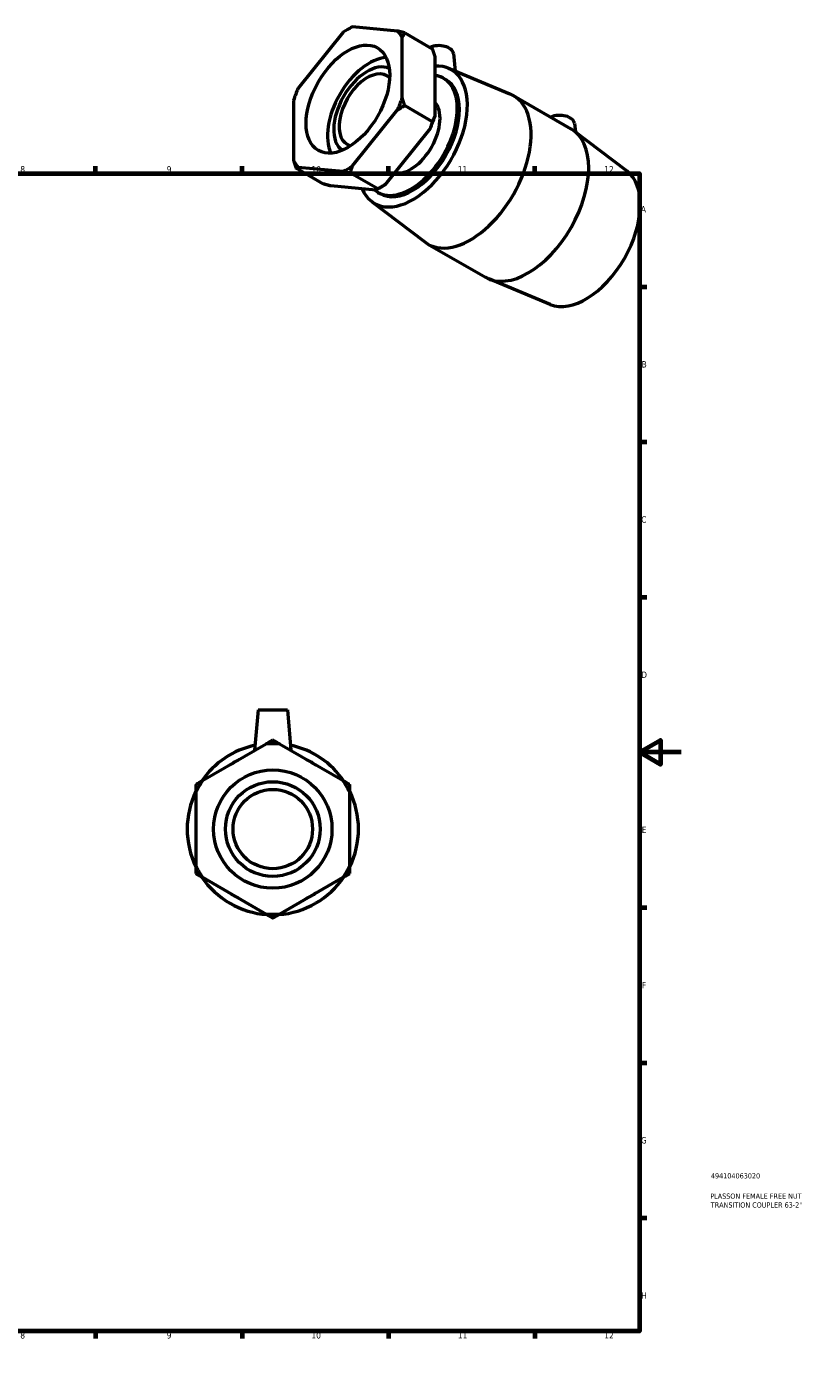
# Model space of a CAD drawing. Header units: millimetres. Extents: x 0 to 900, y -180 to 644.
# Tile 3 of 3: x 528 to 900, y 0 to 644. Entities that reach past the tile are written whole.
import ezdxf

# ---------------------------------------------------------------- set-up
doc = ezdxf.new("R2010")
doc.units = ezdxf.units.MM
for name, color, linetype, lineweight in [('Border (ANSI)', 7, 'Continuous', 70), ('Title (ISO)', 7, 'Continuous', 50), ('Visible (ANSI)', 7, 'Continuous', 50)]:
    doc.layers.add(name, color=color, linetype=linetype, lineweight=lineweight)
doc.styles.add('Note Text (ANSI)', font='tahoma.ttf')
doc.styles.add('Note Text (ISO)', font='tahoma.ttf')

# ---------------------------------------------------------------- blocks, each defined once
blk = doc.blocks.new('Borders Default Border')
at = {"layer": 'Border (ANSI)'}
for p, q in [((70.08, 574), (70.08, 577.45)), ((140.17, 574), (140.17, 577.45)), ((210.25, 574), (210.25, 577.45)), ((280.33, 574), (280.33, 577.45)), ((350.42, 574), (350.42, 577.45)), ((490.58, 574), (490.58, 577.45)), ((560.67, 574), (560.67, 577.45)), ((630.75, 574), (630.75, 577.45)), ((700.83, 574), (700.83, 577.45)), ((770.92, 574), (770.92, 577.45)), ((20, 519.75), (16.55, 519.75)), ((821, 519.75), (824.45, 519.75)), ((20, 445.5), (16.55, 445.5)), ((821, 445.5), (824.45, 445.5)), ((20, 371.25), (16.55, 371.25)), ((821, 371.25), (824.45, 371.25)), ((20, 222.75), (16.55, 222.75)), ((821, 222.75), (824.45, 222.75)), ((20, 148.5), (16.55, 148.5)), ((821, 148.5), (824.45, 148.5)), ((20, 74.25), (16.55, 74.25)), ((821, 74.25), (824.45, 74.25)), ((70.08, 20), (70.08, 16.55)), ((140.17, 20), (140.17, 16.55)), ((210.25, 20), (210.25, 16.55)), ((280.33, 20), (280.33, 16.55)), ((350.42, 20), (350.42, 16.55)), ((490.58, 20), (490.58, 16.55)), ((560.67, 20), (560.67, 16.55)), ((630.75, 20), (630.75, 16.55)), ((700.83, 20), (700.83, 16.55)), ((770.92, 20), (770.92, 16.55))]:
    blk.add_line(p, q, dxfattribs=at)
at = {"layer": 'Border (ANSI)', "flags": 128}
for points in [[(420.5, 594), (420.5, 574), (414.73, 584), (426.27, 584), (420.5, 574)], [(20, 20), (20, 574), (821, 574), (821, 20), (20, 20)], [(0, 297), (20, 297), (10, 302.77), (10, 291.23), (20, 297)], [(841, 297), (821, 297), (831, 302.77), (831, 291.23), (821, 297)], [(420.5, 0), (420.5, 20), (414.73, 10), (426.27, 10), (420.5, 20)]]:
    blk.add_lwpolyline(points, dxfattribs=at)
at = {"layer": 'Border (ANSI)', "attachment_point": 7, "style": 'Note Text (ANSI)'}
for s, insert, char_height in [('1', (34.35, 574.4), 3.05), ('2', (104.2, 574.4), 3.05), ('3', (174.26, 574.34), 3.05), ('4', (244.23, 574.4), 3.05), ('5', (314.48, 574.34), 3.05), ('6', (384.49, 574.34), 3.05), ('7', (454.6, 574.4), 3.05), ('8', (524.63, 574.33), 3.05), ('9', (594.7, 574.34), 3.05), ('10', (663.96, 574.34), 3.048), ('11', (734.04, 574.4), 3.048), ('12', (804.13, 574.4), 3.048), ('A', (16.78, 555.35), 3.05), ('A', (821.63, 555.35), 3.05), ('B', (17.15, 481.1), 3.05), ('B', (821.99, 481.1), 3.05), ('C', (16.95, 406.8), 3.05), ('C', (821.8, 406.8), 3.05), ('D', (16.96, 332.6), 3.05), ('D', (821.81, 332.6), 3.05), ('E', (17.21, 258.35), 3.05), ('E', (822.05, 258.35), 3.05), ('F', (17.29, 184.1), 3.05), ('F', (822.14, 184.1), 3.05), ('G', (16.81, 109.79), 3.05), ('G', (821.66, 109.79), 3.05), ('H', (16.97, 35.6), 3.05), ('H', (821.81, 35.6), 3.05), ('1', (34.35, 16.55), 3.05), ('2', (104.2, 16.55), 3.05), ('3', (174.26, 16.49), 3.05), ('4', (244.23, 16.55), 3.05), ('5', (314.48, 16.49), 3.05), ('6', (384.49, 16.49), 3.05), ('7', (454.6, 16.55), 3.05), ('8', (524.63, 16.48), 3.05), ('9', (594.7, 16.49), 3.05), ('10', (663.96, 16.49), 3.048), ('11', (734.04, 16.55), 3.048), ('12', (804.13, 16.55), 3.048)]:
    blk.add_mtext(s, dxfattribs=dict(at, insert=insert, char_height=char_height))
blk = doc.blocks.new('Title Blocks ISO')
at = {"layer": 'Title (ISO)', "color": 232, "true_color": 0xca0064, "style": 'Note Text (ISO)'}
for tag, p in [('PART_NUMBER_001', (34.16, 73.13)), ('DESCRIPTION_001', (33.84, 63.4)), ('DESCRIPTION_002', (34.09, 59.18))]:
    blk.add_attdef(tag, p, '', height=2.5, dxfattribs=at)

msp = doc.modelspace()

# ---------------------------------------------------------------- linework, layer by layer
at = {"layer": 'Visible (ANSI)'}
for p, q in [((705.209, 642.079), (683.651, 644.055)), ((679.188, 641.485), (657.63, 614.68)), ((681.308, 642.805), (682.438, 643.462)), ((707.44, 610.114), (707.44, 638.895)), ((708.642, 641.182), (721.795, 633.608)), ((731.928, 631.306), (732.829, 622.908)), ((722.997, 629.937), (722.997, 601.156)), ((727.225, 619.492), (728.251, 618.901)), ((729.518, 624.285), (758.983, 612.035)), ((655.398, 608.926), (655.398, 580.145)), ((708.642, 606.443), (721.795, 598.869)), ((760.569, 611.253), (788.147, 595.372)), ((683.651, 577.555), (705.209, 604.361)), ((720.765, 595.402), (699.207, 568.597)), ((815.003, 575.057), (789.62, 594.393)), ((789.84, 597.957), (790.276, 593.892)), ((669.753, 568.9), (656.6, 576.474)), ((657.63, 576.962), (679.188, 574.985)), ((695.774, 566.515), (682.621, 574.089)), ((694.744, 566.027), (673.186, 568.003)), ((697.087, 567.277), (695.956, 566.62)), ((692.792, 560.508), (718.176, 541.173)), ((695.786, 564.897), (696.812, 564.306)), ((719.649, 540.193), (747.226, 524.312)), ((778.277, 511.281), (748.813, 523.53)), ((638.484, 317.274), (636.801, 298.033)), ((638.484, 317.274), (652.484, 317.274)), ((652.484, 317.274), (654.168, 298.033)), ((642.329, 300.944), (611.841, 283.341)), ((679.128, 283.341), (648.64, 300.944)), ((608.685, 277.876), (608.685, 242.671)), ((682.284, 242.671), (682.284, 277.876)), ((611.841, 237.206), (642.329, 219.603)), ((648.64, 219.603), (679.128, 237.206))]:
    msp.add_line(p, q, dxfattribs=at)
for radius in [28.328, 22.662, 19]:
    msp.add_circle((645.484, 260.274), radius, dxfattribs=at)
for radius, start, end in [(41, 101.932792, 146.163392), (40.792, 85.563209, 94.436791), (41, 33.836608, 78.067208), (36.9, 115.763002, 124.236998), (36.9, 55.763002, 64.236998), (41, 153.836608, 206.163392), (40.792, 145.563209, 154.436791), (40.792, 25.563209, 34.436791), (41, 333.836608, 26.163392), (36.9, 175.763002, 184.236998), (36.9, 355.763002, 4.236998), (40.792, 205.563209, 214.436791), (40.792, 325.563209, 334.436791), (41, 213.836608, 266.163392), (41, 273.836608, 326.163392), (36.9, 235.763002, 244.236998), (36.9, 295.763002, 304.236998), (40.792, 265.563209, 274.436791)]:
    msp.add_arc((645.484, 260.274), radius, start, end, dxfattribs=at)
msp.add_ellipse((681.419, 609.52), major_axis=(14.137, 24.549), ratio=0.5780931, dxfattribs=at)
for centre, major_axis, ratio, start_param, end_param in [((681.419, 609.52), (20.357, 35.35), 0.5780931, 0.7060278, 0.8609011), ((681.419, 609.52), (20.357, 35.35), 0.5780931, 5.9420156, 6.0968888), ((724.942, 631.057), (7, 0), 0.5758617, 0.0616641, 2.2263142), ((691.686, 603.608), (-14.137, -24.549), 0.5780931, 3.5117272, 5.9130508), ((690.66, 604.199), (-11.309, -19.639), 0.5780931, 3.2030385, 6.2217395), ((712.532, 591.604), (18.414, 31.977), 0.5780931, 2.726981, 6.653975), ((690.66, 604.199), (-9.482, -16.465), 0.5780931, 2.9966384, 6.4281395), ((711.505, 592.195), (15.72, 27.297), 0.5780931, 3.02957, 6.5245807), ((712.532, 591.604), (15.72, 27.297), 0.5780931, 3.1415927, 6.2831853), ((681.419, 609.52), (20.357, 35.35), 0.5780931, 1.7532254, 1.9080986), ((740.109, 575.723), (20.46, 35.53), 0.5780931, 3.0670431, 6.3577348), ((711.505, 592.195), (9.896, 17.184), 0.5780931, 3.3376027, 6.1060419), ((681.419, 609.52), (-20.357, -35.35), 0.5780931, 1.7532254, 1.9080986), ((696.976, 600.562), (20.357, 35.35), 0.5780931, 4.894818, 5.0496913), ((782.854, 597.708), (7, 0), 0.5758617, 0.0616641, 2.2309626), ((767.686, 559.842), (20.46, 35.53), 0.5780931, 3.1415927, 6.2831853), ((681.419, 609.52), (-20.357, -35.35), 0.5780931, 5.9420156, 6.0968888), ((681.419, 609.52), (-20.357, -35.35), 0.5780931, 0.7060278, 0.8609011), ((795.263, 543.962), (18.414, 31.977), 0.5780931, 3.2161422, 6.2086358), ((696.976, 600.562), (20.357, 35.35), 0.5780931, 3.9289245, 4.0024937)]:
    msp.add_ellipse(centre, major_axis=major_axis, ratio=ratio, start_param=start_param, end_param=end_param, dxfattribs=at)
for points, weights in [([(683.651, 644.055), (683.102, 643.841), (682.621, 643.567)], [1, 1.00095849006, 1]), ([(682.621, 643.567), (682.53, 643.514), (682.438, 643.462)], [1, 1.00004881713, 1.00009266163]), ([(708.642, 641.182), (706.846, 641.665), (705.209, 642.079)], [1, 1.00095849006, 1]), ([(707.44, 638.895), (707.985, 640.041), (708.642, 641.182)], [1, 1.00095849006, 1]), ([(721.795, 633.608), (722.452, 631.71), (722.997, 629.937)], [1, 1.00095849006, 1]), ([(705.209, 604.361), (706.846, 605.406), (708.642, 606.443)], [1, 1.00095849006, 1]), ([(708.642, 606.443), (707.985, 608.341), (707.44, 610.114)], [1, 1.00095849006, 1]), ([(722.997, 601.156), (722.452, 600.01), (721.795, 598.869)], [1, 1.00095849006, 1]), ([(721.795, 598.869), (721.314, 597.075), (720.765, 595.402)], [1, 1.00095849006, 1]), ([(655.398, 580.145), (655.943, 578.372), (656.6, 576.474)], [1, 1.00095849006, 1]), ([(656.6, 576.474), (657.081, 576.748), (657.63, 576.962)], [1, 1.00095849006, 1]), ([(679.188, 574.985), (680.825, 574.572), (682.621, 574.089)], [1, 1.00095849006, 1]), ([(682.621, 574.089), (683.102, 575.883), (683.651, 577.555)], [1, 1.00095849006, 1]), ([(673.186, 568.003), (671.549, 568.417), (669.753, 568.9)], [1, 1.00095849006, 1]), ([(699.207, 568.597), (697.57, 567.552), (695.774, 566.515)], [1, 1.00095849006, 1]), ([(695.774, 566.515), (695.293, 566.241), (694.744, 566.027)], [1, 1.00095849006, 1]), ([(645.484, 302.766), (643.874, 301.836), (642.329, 300.944)], [1, 1.00095849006, 1]), ([(648.64, 300.944), (647.094, 301.836), (645.484, 302.766)], [1, 1.00095849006, 1]), ([(611.841, 283.341), (610.295, 282.449), (608.685, 281.52)], [1, 1.00095849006, 1]), ([(608.685, 281.52), (608.685, 279.66), (608.685, 277.876)], [1, 1.00095849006, 1]), ([(682.284, 281.52), (680.673, 282.449), (679.128, 283.341)], [1, 1.00095849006, 1]), ([(682.284, 277.876), (682.284, 279.66), (682.284, 281.52)], [1, 1.00095849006, 1]), ([(608.685, 242.671), (608.685, 240.887), (608.685, 239.028)], [1, 1.00095849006, 1]), ([(608.685, 239.028), (610.295, 238.098), (611.841, 237.206)], [1, 1.00095849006, 1]), ([(679.128, 237.206), (680.673, 238.098), (682.284, 239.028)], [1, 1.00095849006, 1]), ([(682.284, 239.028), (682.284, 240.887), (682.284, 242.671)], [1, 1.00095849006, 1]), ([(642.329, 219.603), (643.874, 218.711), (645.484, 217.782)], [1, 1.00095849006, 1]), ([(645.484, 217.782), (647.094, 218.711), (648.64, 219.603)], [1, 1.00095849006, 1])]:
    msp.add_rational_spline(points, weights, degree=2, dxfattribs=at)
msp.add_open_spline([(637.008, 297.871), (636.884, 297.903), (636.816, 297.948), (636.801, 298.013), (636.8, 298.023), (636.801, 298.033)], degree=3, knots=[2.40335853, 2.40335853, 2.40335853, 2.40335853, 2.5666722, 2.5666722, 2.59494215, 2.59494215, 2.59494215, 2.59494215], dxfattribs=at)
for points in [[(654.166, 298.003), (654.153, 297.948), (654.085, 297.903), (653.961, 297.871)], [(654.167, 298.033), (654.169, 298.023), (654.168, 298.013), (654.166, 298.003)]]:
    msp.add_open_spline(points, degree=3, dxfattribs=at)

# ---------------------------------------------------------------- block references
msp.add_blockref('Borders Default Border', (0, 0))
msp.add_blockref('Title Blocks ISO', (821, 20)).add_auto_attribs({'PART_NUMBER_001': '494104063020', 'DESCRIPTION_001': 'PLASSON FEMALE FREE NUT', 'DESCRIPTION_002': "TRANSITION COUPLER 63-2''"})

doc.saveas('drawing.dxf')
